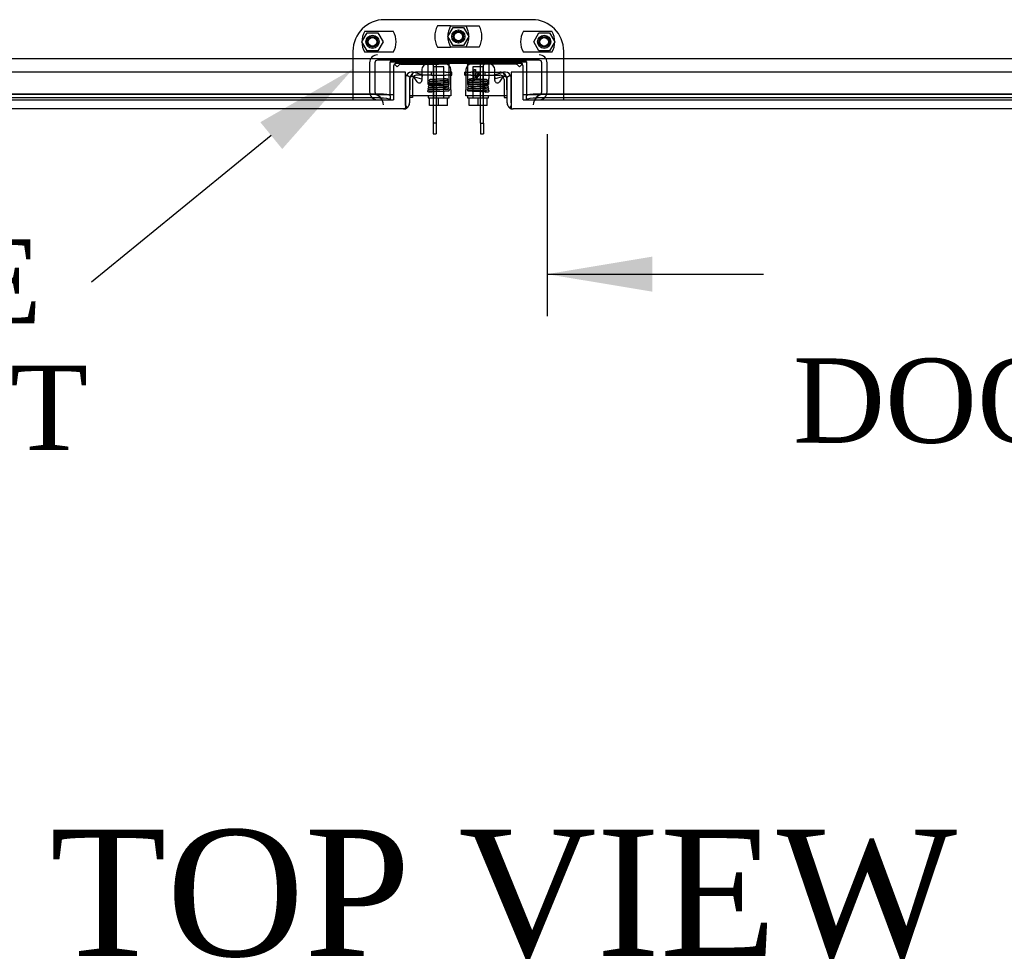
# Model space of a CAD drawing. Header units: inches. Extents: x 2 to 538, y -2 to 358.
# Tile 33 of 43: x 162 to 186, y 268 to 290. Entities that reach past the tile are written whole.
import ezdxf
from ezdxf import colors
from ezdxf.entities.mleader import LeaderData, LeaderLine
from ezdxf.enums import TextEntityAlignment as Align
from ezdxf.lldxf.tags import DXFTag
from ezdxf.math import Vec2, Vec3

# ---------------------------------------------------------------- set-up
doc = ezdxf.new("R2010")
doc.units = ezdxf.units.IN
doc.header["$MEASUREMENT"] = 0
for name, color, linetype in [('COM40153-2', 7, 'Continuous'), ('COM42667', 7, 'Continuous'), ('COM42780', 7, 'Continuous'), ('COM50780', 7, 'Continuous'), ('COM52167-7', 7, 'Continuous'), ('COM52168-7', 7, 'Continuous'), ('COM70096', 7, 'Continuous'), ('COM70108-3', 7, 'Continuous'), ('COM70219', 7, 'Continuous'), ('COM70738-2', 7, 'Continuous'), ('COM71156-3', 7, 'Continuous'), ('Default', 7, 'Continuous'), ('GSK86006', 7, 'Continuous'), ('NTS16540', 7, 'Continuous'), ('SCC180005', 7, 'Continuous'), ('SCC19011', 7, 'Continuous'), ('SPR20265', 7, 'Continuous'), ('WAF25035', 7, 'Continuous')]:
    doc.layers.add(name, color=color, linetype=linetype)
doc.styles.add('SEACAD_Times_New_Roman', font='times.ttf')
tags = doc.linetypes.add('HIDDEN2', pattern=[0.1875, 0.125, -0.0625]).pattern_tags.tags
tags[6:7] = [DXFTag(74, 4), DXFTag(75, 0), DXFTag(340, '0'), DXFTag(46, 0.0), DXFTag(50, 0.0), DXFTag(44, 0.0), DXFTag(45, 0.0)]
tags[4:5] = [DXFTag(74, 4), DXFTag(75, 0), DXFTag(340, '0'), DXFTag(46, 0.0), DXFTag(50, 0.0), DXFTag(44, 0.0), DXFTag(45, 0.0)]
doc.dimstyles.new('HAMMOND_(STH_-_540x360)', dxfattribs={"dimtxt": 2, "dimasz": 2.5, "dimexe": 1, "dimexo": 1, "dimgap": 0.5, "dimtad": 0, "dimtih": 1, "dimtoh": 1, "dimzin": 0, "dimdsep": 46, "dimtxsty": 'SEACAD_Times_New_Roman', "dimblk1": '_SE_FILLED', "dimblk2": '_SE_FILLED', "dimsah": 1, "dimcen": 1, "dimadec": 0, "dimazin": 0, "dimtfac": 0.8, "dimtofl": 0, "dimtmove": 0, "dimatfit": 3, "dimfxl": 0, "dimtolj": 1, "dimtzin": 0, "dimarcsym": 0})

# ---------------------------------------------------------------- blocks, each defined once
blk = doc.blocks.new('SE')
at = {"layer": 'COM40153-2', "color": 7, "linetype": 'Continuous'}
for p, q in [((171.698, 288.679), (171.583, 288.679)), ((172.408, 288.679), (172.384, 288.679)), ((172.408, 288.609), (172.408, 288.679)), ((172.721, 288.609), (172.721, 288.679)), ((172.744, 288.679), (172.721, 288.679)), ((173.43, 288.679), (173.546, 288.679)), ((172.384, 288.609), (172.408, 288.609)), ((172.721, 288.609), (172.744, 288.609)), ((171.478, 288.079), (171.408, 288.079)), ((171.478, 288.116), (171.478, 288.079)), ((173.651, 288.116), (173.651, 288.079)), ((173.651, 288.079), (173.721, 288.079))]:
    blk.add_line(p, q, dxfattribs=at)
at = {"layer": 'COM40153-2', "color": 7, "linetype": 'HIDDEN2'}
for p, q in [((171.931, 288.679), (171.698, 288.679)), ((171.931, 288.609), (171.931, 288.679)), ((172.265, 288.679), (171.931, 288.679)), ((172.265, 288.679), (172.378, 288.679)), ((172.384, 288.679), (172.378, 288.679)), ((172.75, 288.679), (172.744, 288.679)), ((172.75, 288.679), (172.864, 288.679)), ((173.198, 288.679), (172.864, 288.679)), ((173.198, 288.679), (173.43, 288.679)), ((173.198, 288.609), (173.198, 288.679)), ((171.478, 288.504), (171.478, 288.116)), ((171.931, 288.609), (171.583, 288.609)), ((171.931, 288.609), (172.265, 288.609)), ((172.378, 288.609), (172.265, 288.609)), ((172.378, 288.609), (172.384, 288.609)), ((172.744, 288.609), (172.75, 288.609)), ((172.864, 288.609), (172.75, 288.609)), ((172.864, 288.609), (173.198, 288.609)), ((173.198, 288.609), (173.546, 288.609)), ((173.651, 288.504), (173.651, 288.116))]:
    blk.add_line(p, q, dxfattribs=at)
for centre, radius, start, end in [((171.583, 288.504), 0.175, 111.2486, 159.2722), ((173.546, 288.504), 0.175, 20.2945, 68.7514), ((171.583, 288.504), 0.105, 142.1709, 180), ((171.583, 288.504), 0.105, 90, 138.9384), ((173.546, 288.504), 0.105, 41.0616, 90), ((173.546, 288.504), 0.105, 0, 37.8291)]:
    blk.add_arc(centre, radius, start, end, dxfattribs=at)
at = {"layer": 'COM40153-2', "color": 7, "linetype": 'Continuous'}
for centre, radius, start, end in [((171.583, 288.504), 0.175, 90, 111.2486), ((173.546, 288.504), 0.175, 68.7514, 90), ((171.583, 288.504), 0.175, 159.2722, 180), ((171.583, 288.504), 0.105, 138.9384, 142.1709), ((173.546, 288.504), 0.105, 37.8291, 41.0616), ((173.546, 288.504), 0.175, 0, 20.2945)]:
    blk.add_arc(centre, radius, start, end, dxfattribs=at)
at = {"layer": 'COM42667', "color": 7, "linetype": 'Continuous'}
for p, q in [((171.698, 288.741), (171.698, 288.619)), ((172.384, 288.259), (172.384, 288.741)), ((172.744, 288.741), (172.744, 288.259)), ((172.907, 288.653), (172.907, 288.681)), ((172.907, 288.681), (172.941, 288.681)), ((172.941, 288.741), (172.971, 288.741)), ((172.941, 288.681), (172.941, 288.741)), ((172.971, 288.741), (172.971, 288.681)), ((172.971, 288.681), (173.081, 288.681)), ((173.081, 288.681), (173.081, 288.653)), ((173.43, 288.619), (173.43, 288.741)), ((171.414, 288.514), (171.414, 288.259)), ((171.588, 288.449), (171.525, 288.547)), ((171.698, 288.544), (171.698, 288.482)), ((172.941, 288.653), (172.907, 288.653)), ((172.941, 288.491), (172.941, 288.653)), ((172.966, 288.491), (172.941, 288.491)), ((173.081, 288.653), (172.966, 288.491)), ((172.971, 288.54), (173.05, 288.653)), ((173.05, 288.653), (172.971, 288.653)), ((172.971, 288.653), (172.971, 288.54)), ((173.43, 288.482), (173.43, 288.544)), ((173.604, 288.547), (173.541, 288.449)), ((173.714, 288.259), (173.714, 288.514)), ((171.414, 288.116), (171.414, 288.259)), ((172.384, 288.259), (172.384, 288.116)), ((172.744, 288.116), (172.744, 288.259)), ((173.714, 288.259), (173.714, 288.116)), ((172.384, 288.116), (171.414, 288.116)), ((173.714, 288.116), (172.744, 288.116))]:
    blk.add_line(p, q, dxfattribs=at)
at = {"layer": 'COM42667', "color": 7, "linetype": 'HIDDEN2'}
for p, q in [((171.698, 288.619), (171.698, 288.544)), ((173.43, 288.544), (173.43, 288.619))]:
    blk.add_line(p, q, dxfattribs=at)
at = {"layer": 'COM42667', "color": 7, "linetype": 'Continuous'}
for centre, radius, start, end in [((171.823, 288.741), 0.125, 90, 180), ((172.259, 288.741), 0.125, 0, 90), ((172.869, 288.741), 0.125, 90, 180), ((173.305, 288.741), 0.125, 0, 90), ((171.474, 288.514), 0.06, 32.8455, 180), ((171.638, 288.482), 0.06, 212.8455, 0), ((173.49, 288.482), 0.06, 180, 327.1545), ((173.654, 288.514), 0.06, 0, 147.1545)]:
    blk.add_arc(centre, radius, start, end, dxfattribs=at)
at = {"layer": 'COM42780', "color": 7, "linetype": 'HIDDEN2'}
for p, q in [((171.046, 288.869), (171.096, 288.919)), ((172.345, 288.961), (172.345, 288.881)), ((172.783, 288.881), (172.783, 288.961)), ((174.083, 288.869), (174.032, 288.919)), ((171.046, 288.869), (171.048, 288.866)), ((172.345, 288.819), (172.345, 288.832)), ((172.345, 288.53), (172.345, 288.819)), ((172.783, 288.832), (172.783, 288.819)), ((172.783, 288.819), (172.783, 288.53)), ((174.083, 288.869), (174.08, 288.866)), ((171.845, 288.475), (171.845, 288.53)), ((171.845, 288.389), (171.845, 288.475)), ((172.345, 288.389), (172.345, 288.53)), ((172.783, 288.53), (172.783, 288.389)), ((173.283, 288.53), (173.283, 288.475)), ((173.283, 288.475), (173.283, 288.389)), ((171.845, 288.389), (172.345, 288.389)), ((173.283, 288.389), (172.783, 288.389))]:
    blk.add_line(p, q, dxfattribs=at)
at = {"layer": 'COM42780', "color": 7, "linetype": 'Continuous'}
for p, q in [((171.048, 288.866), (171.113, 288.802)), ((171.113, 288.802), (171.163, 288.852)), ((171.197, 288.866), (172.095, 288.866)), ((172.345, 288.866), (172.095, 288.866)), ((172.345, 288.881), (172.345, 288.866)), ((172.345, 288.832), (172.345, 288.866)), ((172.783, 288.866), (172.783, 288.881)), ((172.783, 288.866), (172.783, 288.832)), ((173.033, 288.866), (172.783, 288.866)), ((173.931, 288.866), (173.033, 288.866)), ((174.016, 288.802), (173.965, 288.852)), ((174.08, 288.866), (174.016, 288.802))]:
    blk.add_line(p, q, dxfattribs=at)
at = {"layer": 'COM42780', "color": 7, "linetype": 'HIDDEN2'}
for centre, start, end in [((171.197, 288.818), 90, 135), ((173.931, 288.818), 45, 90)]:
    blk.add_arc(centre, 0.143, start, end, dxfattribs=at)
at = {"layer": 'COM42780', "color": 7, "linetype": 'Continuous'}
for centre, start, end in [((171.197, 288.818), 90, 135), ((173.931, 288.818), 45, 90)]:
    blk.add_arc(centre, 0.048, start, end, dxfattribs=at)
at = {"layer": 'COM42780', "color": 7, "linetype": 'HIDDEN2'}
for centre, start_param, end_param in [((171.595, 287.861), -1.524085, -1.503851), ((173.533, 287.861), 1.503851, 1.524085)]:
    blk.add_ellipse(centre, major_axis=(0, 14.322), ratio=0.017455, start_param=start_param, end_param=end_param, dxfattribs=at)
for points, knots in [([(171.845, 288.819), (171.845, 288.825), (171.845, 288.831), (171.844, 288.843), (171.844, 288.848), (171.843, 288.857), (171.842, 288.86), (171.84, 288.865), (171.839, 288.866), (171.837, 288.866)], [0, 0, 0, 0, 0.25, 0.25, 0.5, 0.5, 0.75, 0.75, 1, 1, 1, 1]), ([(173.291, 288.866), (173.29, 288.866), (173.288, 288.865), (173.287, 288.861), (173.286, 288.86), (173.286, 288.857), (173.285, 288.855), (173.284, 288.848), (173.284, 288.843), (173.284, 288.831), (173.284, 288.825), (173.284, 288.819)], [0, 0, 0, 0, 0.25, 0.25, 0.375, 0.375, 0.5, 0.5, 0.75, 0.75, 1, 1, 1, 1])]:
    blk.add_open_spline(points, degree=3, knots=knots, dxfattribs=at)
at = {"layer": 'COM50780', "color": 7, "linetype": 'HIDDEN2'}
for p, q in [((171.287, 288.961), (171.287, 288.889)), ((171.929, 288.889), (171.287, 288.889)), ((173.841, 288.889), (173.199, 288.889)), ((173.841, 288.961), (173.841, 288.889)), ((171.965, 288.853), (171.965, 287.89)), ((172.037, 288.853), (172.037, 287.89)), ((173.091, 287.89), (173.091, 288.853)), ((173.163, 287.89), (173.163, 288.853))]:
    blk.add_line(p, q, dxfattribs=at)
at = {"layer": 'COM50780', "color": 7, "linetype": 'Continuous'}
for p, q in [((171.965, 287.89), (171.965, 287.465)), ((172.037, 287.89), (172.037, 287.465)), ((173.091, 287.465), (173.091, 287.89)), ((173.163, 287.465), (173.163, 287.89)), ((171.965, 287.465), (171.965, 287.211)), ((172.037, 287.465), (171.965, 287.465)), ((172.037, 287.465), (172.037, 287.211)), ((173.091, 287.465), (173.163, 287.465)), ((173.091, 287.465), (173.091, 287.211)), ((173.163, 287.465), (173.163, 287.211)), ((171.965, 287.211), (172.037, 287.211)), ((173.091, 287.211), (173.163, 287.211))]:
    blk.add_line(p, q, dxfattribs=at)
at = {"layer": 'COM50780', "color": 7, "linetype": 'HIDDEN2'}
for centre, radius, start, end in [((171.929, 288.853), 0.108, 0, 90), ((171.929, 288.853), 0.036, 0, 90), ((173.199, 288.853), 0.108, 90, 180), ((173.199, 288.853), 0.036, 90, 180)]:
    blk.add_arc(centre, radius, start, end, dxfattribs=at)
at = {"layer": 'COM52167-7', "color": 7, "linetype": 'Continuous'}
for p, q in [((173.411, 288.614), (173.636, 288.674)), ((173.66, 288.582), (173.636, 288.674)), ((207.626, 288.679), (173.816, 288.679)), ((173.816, 288.679), (173.816, 287.947)), ((173.411, 288.614), (173.436, 288.522)), ((173.66, 288.582), (173.436, 288.522)), ((173.714, 288.561), (173.795, 288.61)), ((173.721, 287.947), (173.721, 288.536)), ((173.816, 287.947), (173.816, 288.536)), ((173.816, 287.884), (173.777, 287.834)), ((173.816, 287.947), (173.816, 287.947)), ((173.816, 287.947), (173.816, 287.884)), ((173.816, 287.947), (173.816, 287.834)), ((173.863, 287.804), (173.863, 287.804)), ((173.864, 287.804), (173.863, 287.804)), ((207.578, 287.804), (173.864, 287.804)), ((173.863, 287.804), (173.863, 287.804))]:
    blk.add_line(p, q, dxfattribs=at)
for centre, radius, start, end in [((173.673, 288.536), 0.143, 30.9129, 105), ((173.673, 288.536), 0.048, 30.9129, 105), ((173.673, 288.536), 0.048, 0, 30.9129), ((173.673, 288.536), 0.143, 0, 30.9129), ((173.864, 287.947), 0.143, 180, 232.4964), ((173.864, 287.947), 0.143, 232.4964, 269.8439), ((173.864, 287.947), 0.143, 269.9238, 270)]:
    blk.add_arc(centre, radius, start, end, dxfattribs=at)
blk.add_open_spline([(173.816, 287.834), (173.824, 287.824), (173.832, 287.817), (173.844, 287.809), (173.848, 287.807), (173.856, 287.805), (173.86, 287.804), (173.863, 287.804)], degree=3, knots=[0, 0, 0, 0, 0.5, 0.5, 0.75, 0.75, 1, 1, 1, 1], dxfattribs=at)
at = {"layer": 'COM52168-7', "color": 7, "linetype": 'Continuous'}
for p, q in [((171.313, 288.679), (137.503, 288.679)), ((171.313, 287.947), (171.313, 288.679)), ((171.468, 288.582), (171.493, 288.674)), ((171.717, 288.614), (171.493, 288.674)), ((171.313, 288.536), (171.313, 287.947)), ((171.415, 288.561), (171.333, 288.61)), ((171.408, 288.536), (171.408, 287.947)), ((171.468, 288.582), (171.692, 288.522)), ((171.717, 288.614), (171.692, 288.522)), ((171.265, 287.804), (137.551, 287.804)), ((171.265, 287.804), (171.265, 287.804)), ((171.265, 287.804), (171.265, 287.804)), ((171.313, 287.947), (171.313, 287.947)), ((171.313, 287.884), (171.313, 287.947)), ((171.313, 287.947), (171.313, 287.834)), ((171.313, 287.884), (171.352, 287.834))]:
    blk.add_line(p, q, dxfattribs=at)
for centre, radius, start, end in [((171.456, 288.536), 0.143, 75, 149.0871), ((171.456, 288.536), 0.143, 149.0871, 180), ((171.456, 288.536), 0.048, 149.0871, 180), ((171.456, 288.536), 0.048, 75, 149.0871), ((171.265, 287.947), 0.143, 270.1561, 307.5036), ((171.265, 287.947), 0.143, 270, 270.0762), ((171.265, 287.947), 0.143, 307.5036, 0)]:
    blk.add_arc(centre, radius, start, end, dxfattribs=at)
blk.add_open_spline([(171.313, 287.834), (171.305, 287.824), (171.297, 287.817), (171.285, 287.809), (171.281, 287.807), (171.273, 287.805), (171.269, 287.804), (171.265, 287.804)], degree=3, knots=[0, 0, 0, 0, 0.5, 0.5, 0.75, 0.75, 1, 1, 1, 1], dxfattribs=at)
at = {"layer": 'COM70096', "color": 7, "linetype": 'HIDDEN2'}
for p, q in [((174.314, 289.923), (170.814, 289.923)), ((170.064, 289.173), (170.064, 288.024)), ((175.064, 288.024), (175.064, 289.173)), ((171.027, 288.679), (171.027, 288.024)), ((174.101, 288.024), (174.101, 288.679)), ((170.064, 288.024), (171.027, 288.024)), ((174.101, 288.024), (175.064, 288.024))]:
    blk.add_line(p, q, dxfattribs=at)
at = {"layer": 'COM70096', "color": 7, "linetype": 'Continuous'}
for p, q in [((171.027, 288.821), (171.027, 288.679)), ((174.041, 288.881), (171.087, 288.881)), ((174.101, 288.679), (174.101, 288.821))]:
    blk.add_line(p, q, dxfattribs=at)
at = {"layer": 'COM70096', "color": 7, "linetype": 'HIDDEN2'}
for centre in [(172.564, 289.524), (170.527, 289.399), (174.601, 289.399)]:
    blk.add_circle(centre, 0.156, dxfattribs=at)
for centre, start, end in [((170.814, 289.173), 90, 180), ((174.314, 289.173), 0, 90)]:
    blk.add_arc(centre, 0.75, start, end, dxfattribs=at)
at = {"layer": 'COM70096', "color": 7, "linetype": 'Continuous'}
for centre, start, end in [((171.087, 288.821), 90, 180), ((174.041, 288.821), 0, 90)]:
    blk.add_arc(centre, 0.06, start, end, dxfattribs=at)
at = {"layer": 'COM70108-3', "color": 7, "linetype": 'Continuous'}
for p, q in [((208.501, 288.991), (136.628, 288.991)), ((170.947, 288.679), (170.947, 288.923)), ((170.947, 288.923), (174.181, 288.923)), ((174.181, 288.923), (174.181, 288.679))]:
    blk.add_line(p, q, dxfattribs=at)
at = {"layer": 'COM70108-3', "color": 7, "linetype": 'HIDDEN2'}
for p, q in [((170.947, 288.165), (170.947, 288.679)), ((174.181, 288.679), (174.181, 288.165)), ((137.908, 288.022), (170.947, 288.022)), ((170.697, 288.158), (138.158, 288.158)), ((170.697, 288.065), (138.158, 288.065)), ((170.947, 288.118), (170.947, 288.165)), ((170.947, 288.118), (170.947, 288.118)), ((170.947, 288.118), (170.947, 288.022)), ((170.947, 288.022), (170.947, 288.024)), ((170.947, 288.022), (170.947, 288.022)), ((174.181, 288.165), (174.181, 288.118)), ((174.181, 288.022), (174.181, 288.118)), ((174.182, 288.024), (174.181, 288.022)), ((174.181, 288.022), (174.181, 288.022)), ((174.181, 288.022), (207.221, 288.022)), ((174.182, 288.118), (174.182, 288.118)), ((206.971, 288.158), (174.431, 288.158)), ((206.971, 288.065), (174.431, 288.065))]:
    blk.add_line(p, q, dxfattribs=at)
for centre, major_axis, start_param, end_param in [((170.697, 288.115), (-0.25, 0), 3.212696, 4.712389), ((170.697, 288.021), (0.25, 0), 0.071104, 1.570796), ((174.431, 288.115), (-0.25, 0), 4.712389, 6.212082), ((174.431, 288.021), (0.25, 0), 1.570796, 3.070489)]:
    blk.add_ellipse(centre, major_axis=major_axis, ratio=0.173648, start_param=start_param, end_param=end_param, dxfattribs=at)
at = {"layer": 'COM70219', "color": 7, "linetype": 'HIDDEN2'}
for p, q in [((170.288, 288.149), (138.11, 288.149)), ((170.538, 288.149), (170.288, 288.149)), ((174.84, 288.149), (174.59, 288.149)), ((207.018, 288.149), (174.84, 288.149))]:
    blk.add_line(p, q, dxfattribs=at)
for centre, start, end in [((170.538, 287.899), 0, 90), ((174.59, 287.899), 90, 180)]:
    blk.add_arc(centre, 0.25, start, end, dxfattribs=at)
at = {"layer": 'COM70738-2', "color": 7, "linetype": 'HIDDEN2'}
for p, q in [((170.46, 288.901), (170.46, 288.209)), ((170.585, 288.901), (170.585, 288.209)), ((174.483, 288.961), (170.645, 288.961)), ((174.543, 288.209), (174.543, 288.901)), ((174.668, 288.209), (174.668, 288.901)), ((170.645, 288.149), (171.027, 288.149)), ((174.101, 288.149), (174.483, 288.149))]:
    blk.add_line(p, q, dxfattribs=at)
for centre, radius, start, end in [((170.645, 288.901), 0.185, 90, 180), ((170.645, 288.901), 0.06, 90, 180), ((174.483, 288.901), 0.185, 0, 90), ((174.483, 288.901), 0.06, 0, 90), ((170.645, 288.209), 0.185, 180, 270), ((170.645, 288.209), 0.06, 180, 270), ((174.483, 288.209), 0.06, 270, 0), ((174.483, 288.209), 0.185, 270, 0)]:
    blk.add_arc(centre, radius, start, end, dxfattribs=at)
at = {"layer": 'COM71156-3', "color": 7, "linetype": 'HIDDEN2'}
for p, q in [((170.947, 288.928), (170.947, 288.923)), ((174.181, 288.928), (170.947, 288.928)), ((174.181, 288.912), (170.947, 288.912)), ((174.181, 288.923), (174.181, 288.928)), ((137.908, 288.024), (170.064, 288.024)), ((175.064, 288.024), (207.221, 288.024))]:
    blk.add_line(p, q, dxfattribs=at)
at = {"layer": 'GSK86006', "color": 7, "linetype": 'HIDDEN2'}
for centre in [(172.564, 289.524), (170.527, 289.399), (174.601, 289.399)]:
    blk.add_circle(centre, 0.125, dxfattribs=at)
at = {"layer": 'NTS16540', "color": 7, "linetype": 'HIDDEN2'}
for p, q in [((170.344, 289.649), (171.02, 289.649)), ((172.381, 289.774), (172.071, 289.774)), ((172.381, 289.774), (173.057, 289.774)), ((174.108, 289.649), (174.784, 289.649)), ((171.02, 289.149), (170.344, 289.149)), ((172.071, 289.274), (172.381, 289.274)), ((173.057, 289.274), (172.381, 289.274)), ((174.784, 289.149), (174.108, 289.149))]:
    blk.add_line(p, q, dxfattribs=at)
for centre in [(172.564, 289.524), (170.527, 289.399), (174.601, 289.399)]:
    blk.add_circle(centre, 0.101, dxfattribs=at)
for centre, start, end in [((170.777, 289.399), 150, 210), ((170.587, 289.399), 330, 30), ((172.504, 289.524), 150, 210), ((172.814, 289.524), 150, 210), ((172.314, 289.524), 330, 30), ((172.624, 289.524), 330, 30), ((174.541, 289.399), 150, 210), ((174.351, 289.399), 330, 30)]:
    blk.add_arc(centre, 0.5, start, end, dxfattribs=at)
at = {"layer": 'SCC180005', "color": 7, "linetype": 'HIDDEN2'}
for p, q in [((170.278, 289.399), (170.402, 289.615)), ((170.402, 289.615), (170.652, 289.615)), ((170.652, 289.615), (170.777, 289.399)), ((172.315, 289.524), (172.439, 289.74)), ((172.439, 289.74), (172.689, 289.74)), ((172.689, 289.74), (172.814, 289.524)), ((174.352, 289.399), (174.476, 289.615)), ((174.476, 289.615), (174.726, 289.615)), ((174.726, 289.615), (174.851, 289.399)), ((170.402, 289.183), (170.278, 289.399)), ((170.777, 289.399), (170.652, 289.183)), ((172.439, 289.308), (172.315, 289.524)), ((172.814, 289.524), (172.689, 289.308)), ((174.476, 289.183), (174.352, 289.399)), ((174.851, 289.399), (174.726, 289.183)), ((170.652, 289.183), (170.402, 289.183)), ((172.689, 289.308), (172.439, 289.308)), ((174.726, 289.183), (174.476, 289.183))]:
    blk.add_line(p, q, dxfattribs=at)
for centre in [(172.564, 289.524), (170.527, 289.399), (174.601, 289.399)]:
    blk.add_circle(centre, 0.123, dxfattribs=at)
at = {"layer": 'SCC19011', "color": 7, "linetype": 'HIDDEN2'}
for p, q in [((172.217, 288.803), (171.973, 288.803)), ((171.973, 288.803), (171.973, 288.071)), ((172.217, 288.071), (172.217, 288.803)), ((173.155, 288.803), (172.911, 288.803)), ((172.911, 288.803), (172.911, 288.071)), ((173.155, 288.071), (173.155, 288.803))]:
    blk.add_line(p, q, dxfattribs=at)
at = {"layer": 'SCC19011', "color": 7, "linetype": 'Continuous'}
for p, q in [((171.88, 287.89), (171.88, 288.071)), ((172.095, 287.89), (172.095, 288.071)), ((172.31, 287.89), (172.31, 288.071)), ((172.818, 287.89), (172.818, 288.071)), ((173.033, 287.89), (173.033, 288.071)), ((173.248, 287.89), (173.248, 288.071)), ((172.095, 287.89), (171.88, 287.89)), ((172.31, 287.89), (172.095, 287.89)), ((173.033, 287.89), (172.818, 287.89)), ((173.248, 287.89), (173.033, 287.89))]:
    blk.add_line(p, q, dxfattribs=at)
at = {"layer": 'SPR20265', "color": 7, "linetype": 'HIDDEN2'}
blk.add_circle((172.833, 288.506), 0.0175, dxfattribs=at)
blk.add_arc((172.295, 288.506), 0.0175, 0, 106.6015, dxfattribs=at)
for start_param, end_param in [(0, 1.307844), (6.252305, 6.283185)]:
    blk.add_ellipse((171.923, 288.224), major_axis=(0, -0.0175), ratio=0.707107, start_param=start_param, end_param=end_param, dxfattribs=at)
blk.add_ellipse((173.205, 288.224), major_axis=(0, -0.0175), ratio=0.707107, dxfattribs=at)
for points, knots in [([(172.308, 288.422), (172.303, 288.421), (172.294, 288.42), (172.258, 288.417), (172.214, 288.415), (172.164, 288.413), (172.114, 288.411), (172.054, 288.409), (171.99, 288.407), (171.935, 288.404), (171.898, 288.402), (171.88, 288.4), (171.87, 288.397), (171.862, 288.392), (171.859, 288.385), (171.858, 288.378), (171.86, 288.372), (171.865, 288.366), (171.871, 288.363), (171.884, 288.36), (171.912, 288.358), (171.944, 288.357), (171.961, 288.356), (171.965, 288.356)], [0, 0, 0, 0, 0.0490682, 0.0953154, 0.1387121, 0.1792087, 0.2168049, 0.2514632, 0.3115926, 0.3613493, 0.4052741, 0.4439107, 0.4609651, 0.4763549, 0.4836655, 0.4900235, 0.4991561, 0.5055784, 0.5160925, 0.5515821, 0.6060345, 0.6399595, 0.6526055, 0.6526055, 0.6526055, 0.6526055]), ([(171.885, 288.449), (171.882, 288.449), (171.877, 288.448), (171.87, 288.442), (171.866, 288.435), (171.866, 288.428), (171.868, 288.421), (171.873, 288.416), (171.878, 288.413), (171.882, 288.413), (171.884, 288.413)], [0, 0, 0, 0, 0.159811, 0.317961, 0.462729, 0.589122, 0.709493, 0.821101, 0.918775, 1, 1, 1, 1]), ([(171.892, 288.498), (171.891, 288.498), (171.89, 288.498), (171.887, 288.497), (171.884, 288.496), (171.881, 288.494), (171.879, 288.492), (171.877, 288.489), (171.876, 288.486), (171.875, 288.482), (171.875, 288.476), (171.879, 288.468), (171.887, 288.462), (171.894, 288.462), (171.897, 288.461)], [0, 0, 0, 0, 0.03766, 0.074985, 0.113343, 0.153894, 0.197472, 0.244568, 0.295414, 0.35009, 0.473116, 0.626338, 0.805115, 1, 1, 1, 1]), ([(172.293, 288.47), (172.292, 288.47), (172.285, 288.469), (172.26, 288.468), (172.222, 288.466), (172.18, 288.464), (172.127, 288.462), (172.066, 288.459), (172.002, 288.457), (171.943, 288.454), (171.896, 288.451), (171.887, 288.449), (171.882, 288.448)], [0.5167336, 0.5167336, 0.5167336, 0.5167336, 0.5459758, 0.6016035, 0.6360091, 0.6747568, 0.7178923, 0.7654086, 0.8173599, 0.8737582, 0.9346305, 1, 1, 1, 1]), ([(171.886, 288.413), (171.888, 288.414), (171.894, 288.416), (171.923, 288.418), (171.962, 288.42), (172.007, 288.422), (172.053, 288.424), (172.111, 288.426), (172.173, 288.428), (172.23, 288.431), (172.27, 288.433), (172.294, 288.436), (172.312, 288.438), (172.322, 288.453), (172.32, 288.462), (172.315, 288.469), (172.309, 288.473), (172.298, 288.475), (172.276, 288.477), (172.245, 288.479), (172.225, 288.48), (172.215, 288.481)], [0, 0, 0, 0, 0.0497746, 0.0966169, 0.1404852, 0.1814085, 0.2193717, 0.2543624, 0.3152012, 0.3653655, 0.4094761, 0.4482223, 0.484635, 0.5047106, 0.5190753, 0.526927, 0.5369029, 0.5688187, 0.6175608, 0.649088, 0.6785427, 0.6785427, 0.6785427, 0.6785427]), ([(172.275, 288.515), (172.273, 288.516), (172.268, 288.519), (172.248, 288.517), (172.208, 288.515), (172.15, 288.513), (172.087, 288.51), (172.03, 288.508), (171.985, 288.506), (171.942, 288.504), (171.908, 288.501), (171.889, 288.499), (171.888, 288.498), (171.888, 288.497)], [0.0900751, 0.0900751, 0.0900751, 0.0900751, 0.1311889, 0.2024612, 0.2819278, 0.3765527, 0.4921933, 0.5600215, 0.6344076, 0.7154739, 0.8033669, 0.8981337, 0.9583746, 0.9583746, 0.9583746, 0.9583746]), ([(171.893, 288.462), (171.899, 288.461), (171.908, 288.459), (171.94, 288.457), (171.964, 288.456), (171.974, 288.456)], [0, 0, 0, 0, 0.0489843, 0.0951374, 0.1240677, 0.1240677, 0.1240677, 0.1240677]), ([(171.897, 288.464), (171.896, 288.464), (171.897, 288.465), (171.914, 288.467), (171.948, 288.469), (171.991, 288.471), (172.037, 288.473), (172.094, 288.475), (172.157, 288.478), (172.214, 288.48), (172.255, 288.483), (172.284, 288.485), (172.309, 288.495), (172.311, 288.503), (172.313, 288.508)], [0.0490683, 0.0490683, 0.0490683, 0.0490683, 0.0990796, 0.1918961, 0.2784432, 0.3585509, 0.432178, 0.4992835, 0.6130609, 0.7062239, 0.7838725, 0.8582405, 0.9191557, 1, 1, 1, 1]), ([(172.219, 288.445), (172.229, 288.445), (172.252, 288.444), (172.279, 288.442), (172.29, 288.441), (172.292, 288.441), (172.292, 288.441)], [0.3317723, 0.3317723, 0.3317723, 0.3317723, 0.3619964, 0.4060261, 0.4443403, 0.4541606, 0.4541606, 0.4541606, 0.4541606]), ([(172.308, 288.425), (172.303, 288.426), (172.279, 288.428), (172.241, 288.43), (172.22, 288.431)], [0.1088544, 0.1088544, 0.1088544, 0.1088544, 0.2222673, 0.3337969, 0.3337969, 0.3337969, 0.3337969]), ([(172.307, 288.386), (172.31, 288.387), (172.315, 288.388), (172.323, 288.393), (172.327, 288.4), (172.328, 288.405), (172.328, 288.41), (172.326, 288.413), (172.325, 288.416), (172.322, 288.419), (172.319, 288.421), (172.317, 288.422), (172.314, 288.423), (172.312, 288.423), (172.311, 288.423)], [0, 0, 0, 0, 0.179696, 0.347726, 0.496425, 0.619744, 0.675627, 0.729219, 0.780424, 0.829098, 0.875163, 0.918716, 0.960114, 1, 1, 1, 1]), ([(172.818, 288.423), (172.817, 288.423), (172.815, 288.423), (172.812, 288.422), (172.81, 288.421), (172.807, 288.419), (172.805, 288.417), (172.803, 288.415), (172.801, 288.411), (172.8, 288.407), (172.801, 288.401), (172.804, 288.394), (172.812, 288.388), (172.818, 288.387), (172.822, 288.386)], [0, 0, 0, 0, 0.036353, 0.073764, 0.113325, 0.155834, 0.201742, 0.251197, 0.304133, 0.360387, 0.484485, 0.636448, 0.811563, 1, 1, 1, 1]), ([(173.233, 288.497), (173.227, 288.496), (173.218, 288.494), (173.181, 288.492), (173.138, 288.49), (173.09, 288.488), (173.042, 288.486), (172.985, 288.484), (172.926, 288.481), (172.875, 288.479), (172.842, 288.476), (172.826, 288.474), (172.817, 288.471), (172.811, 288.466), (172.808, 288.459), (172.808, 288.453), (172.809, 288.448), (172.812, 288.444), (172.814, 288.441), (172.82, 288.438), (172.833, 288.436), (172.86, 288.433), (172.891, 288.432), (172.906, 288.431), (172.91, 288.431)], [0, 0, 0, 0, 0.04903, 0.0952394, 0.1386004, 0.17906, 0.216617, 0.2512351, 0.311271, 0.3609646, 0.4048827, 0.4436137, 0.4603017, 0.4741327, 0.4802671, 0.4855273, 0.4934855, 0.4962417, 0.4996859, 0.5101885, 0.5466617, 0.6029834, 0.6377117, 0.647337, 0.647337, 0.647337, 0.647337]), ([(173.242, 288.448), (173.241, 288.447), (173.236, 288.445), (173.199, 288.442), (173.146, 288.44), (173.095, 288.438), (173.052, 288.436), (173.007, 288.435), (172.962, 288.433), (172.919, 288.431), (172.88, 288.429), (172.849, 288.427), (172.826, 288.426), (172.815, 288.424), (172.815, 288.423), (172.815, 288.423)], [0.0121765, 0.0121765, 0.0121765, 0.0121765, 0.1044236, 0.214418, 0.3300747, 0.3903404, 0.4520599, 0.5152587, 0.5799584, 0.6461321, 0.713819, 0.7830559, 0.8538041, 0.9261056, 0.9660085, 0.9660085, 0.9660085, 0.9660085]), ([(172.816, 288.508), (172.817, 288.503), (172.82, 288.495), (172.84, 288.487), (172.859, 288.484), (172.88, 288.482), (172.899, 288.481), (172.913, 288.481), (172.914, 288.481)], [0, 0, 0, 0, 0.0808412, 0.141754, 0.1830083, 0.2161575, 0.2938031, 0.2952871, 0.2952871, 0.2952871, 0.2952871]), ([(172.836, 288.441), (172.836, 288.441), (172.841, 288.441), (172.86, 288.443), (172.891, 288.445), (172.927, 288.446), (172.975, 288.448), (173.032, 288.451), (173.096, 288.453), (173.159, 288.456), (173.202, 288.458), (173.226, 288.46), (173.232, 288.461), (173.235, 288.462)], [0.5461357, 0.5461357, 0.5461357, 0.5461357, 0.5679041, 0.616244, 0.6475892, 0.6837147, 0.7245886, 0.7702102, 0.8205721, 0.8756116, 0.9353452, 0.9670888, 1, 1, 1, 1]), ([(173.238, 288.499), (173.234, 288.5), (173.221, 288.501), (173.186, 288.504), (173.144, 288.506), (173.098, 288.508), (173.042, 288.51), (172.979, 288.513), (172.92, 288.515), (172.88, 288.517), (172.861, 288.519), (172.855, 288.516), (172.854, 288.515)], [0.1018663, 0.1018663, 0.1018663, 0.1018663, 0.1966331, 0.2845261, 0.3655924, 0.4399785, 0.5078067, 0.6234473, 0.7180722, 0.7975388, 0.8688111, 0.9099249, 0.9099249, 0.9099249, 0.9099249]), ([(173.246, 288.448), (173.243, 288.449), (173.238, 288.451), (173.209, 288.453), (173.179, 288.454), (173.16, 288.455), (173.156, 288.456)], [0, 0, 0, 0, 0.0499394, 0.0968995, 0.1408698, 0.1537422, 0.1537422, 0.1537422, 0.1537422]), ([(173.231, 288.461), (173.236, 288.462), (173.242, 288.463), (173.25, 288.47), (173.254, 288.476), (173.254, 288.482), (173.253, 288.487), (173.251, 288.491), (173.248, 288.494), (173.244, 288.496), (173.24, 288.497), (173.238, 288.498), (173.236, 288.498)], [0, 0, 0, 0, 0.306204, 0.442937, 0.565203, 0.671636, 0.724965, 0.779543, 0.835119, 0.890984, 0.946216, 1, 1, 1, 1]), ([(173.244, 288.413), (173.246, 288.413), (173.248, 288.413), (173.253, 288.414), (173.256, 288.417), (173.26, 288.421), (173.262, 288.427), (173.262, 288.434), (173.26, 288.441), (173.255, 288.445), (173.249, 288.448), (173.245, 288.449), (173.243, 288.449)], [0, 0, 0, 0, 0.063728, 0.130533, 0.198895, 0.267172, 0.397362, 0.518273, 0.643035, 0.768012, 0.887736, 1, 1, 1, 1]), ([(172.333, 288.272), (172.328, 288.271), (172.318, 288.27), (172.265, 288.267), (172.2, 288.264), (172.13, 288.262), (172.065, 288.26), (171.994, 288.257), (171.927, 288.255), (171.875, 288.251), (171.856, 288.252), (171.839, 288.242), (171.835, 288.233), (171.835, 288.225), (171.849, 288.215), (171.883, 288.209), (171.907, 288.208), (171.923, 288.207)], [0, 0, 0, 0, 0.097208, 0.187297, 0.27007, 0.34551, 0.413492, 0.473951, 0.574504, 0.65979, 0.730517, 0.758347, 0.776594, 0.80387, 0.885366, 0.938929, 1, 1, 1, 1]), ([(171.864, 288.299), (171.861, 288.299), (171.855, 288.298), (171.847, 288.292), (171.843, 288.285), (171.843, 288.278), (171.845, 288.272), (171.848, 288.269), (171.85, 288.267), (171.853, 288.265), (171.855, 288.264), (171.858, 288.263), (171.86, 288.263), (171.86, 288.263)], [0, 0, 0, 0, 0.188415, 0.363228, 0.51473, 0.638547, 0.747394, 0.797104, 0.843325, 0.886161, 0.926011, 0.96361, 1, 1, 1, 1]), ([(171.868, 288.348), (171.867, 288.348), (171.864, 288.348), (171.86, 288.346), (171.857, 288.344), (171.854, 288.341), (171.852, 288.337), (171.851, 288.332), (171.851, 288.327), (171.854, 288.32), (171.859, 288.315), (171.865, 288.312), (171.869, 288.312), (171.871, 288.312)], [0, 0, 0, 0, 0.057064, 0.117028, 0.178564, 0.240253, 0.300887, 0.359706, 0.473677, 0.597633, 0.728878, 0.863282, 1, 1, 1, 1]), ([(172.316, 288.32), (172.315, 288.32), (172.308, 288.32), (172.283, 288.318), (172.244, 288.316), (172.2, 288.314), (172.144, 288.312), (172.078, 288.31), (172.007, 288.307), (171.938, 288.305), (171.882, 288.302), (171.868, 288.3), (171.861, 288.299)], [0.52679, 0.52679, 0.52679, 0.52679, 0.555387, 0.6077556, 0.6407727, 0.6783189, 0.7204347, 0.7671084, 0.8183955, 0.8742904, 0.9348238, 1, 1, 1, 1]), ([(171.863, 288.264), (171.868, 288.265), (171.877, 288.266), (171.914, 288.269), (171.96, 288.271), (172.013, 288.273), (172.065, 288.275), (172.129, 288.277), (172.197, 288.279), (172.258, 288.282), (172.298, 288.284), (172.321, 288.287), (172.337, 288.288), (172.345, 288.303), (172.343, 288.313), (172.338, 288.319), (172.332, 288.323), (172.32, 288.325), (172.293, 288.327), (172.258, 288.329), (172.237, 288.33), (172.228, 288.331)], [0, 0, 0, 0, 0.049774, 0.0966099, 0.1404677, 0.1813768, 0.2193332, 0.2543218, 0.3151799, 0.3653864, 0.4095971, 0.4485673, 0.4816844, 0.4963109, 0.506785, 0.5134204, 0.5233219, 0.5573207, 0.6101703, 0.6434918, 0.6659847, 0.6659847, 0.6659847, 0.6659847]), ([(171.863, 288.216), (171.863, 288.216), (171.864, 288.215), (171.874, 288.217), (171.904, 288.218), (171.944, 288.22), (172.001, 288.222), (172.075, 288.225), (172.159, 288.228), (172.229, 288.23), (172.276, 288.232), (172.307, 288.234), (172.329, 288.236), (172.333, 288.237), (172.335, 288.238)], [0.2417348, 0.2417348, 0.2417348, 0.2417348, 0.2420389, 0.3168536, 0.3700854, 0.4325055, 0.5041472, 0.5849197, 0.6748461, 0.7738028, 0.8269457, 0.8823798, 0.9400632, 1, 1, 1, 1]), ([(171.865, 288.261), (171.871, 288.26), (171.895, 288.258), (171.935, 288.256), (171.956, 288.256)], [0.1068153, 0.1068153, 0.1068153, 0.1068153, 0.2186525, 0.3166966, 0.3166966, 0.3166966, 0.3166966]), ([(172.315, 288.373), (172.315, 288.372), (172.311, 288.37), (172.276, 288.368), (172.222, 288.365), (172.169, 288.363), (172.124, 288.362), (172.076, 288.36), (172.028, 288.358), (171.982, 288.356), (171.941, 288.355), (171.906, 288.353), (171.881, 288.351), (171.867, 288.349), (171.866, 288.348), (171.866, 288.348)], [0.0224227, 0.0224227, 0.0224227, 0.0224227, 0.1045888, 0.214741, 0.3305392, 0.3908593, 0.452622, 0.5158488, 0.5805535, 0.6467098, 0.7143518, 0.7835125, 0.8541482, 0.9262995, 0.9764299, 0.9764299, 0.9764299, 0.9764299]), ([(171.868, 288.312), (171.872, 288.311), (171.88, 288.31), (171.915, 288.308), (171.944, 288.306), (171.96, 288.306)], [0, 0, 0, 0, 0.0491206, 0.0954042, 0.1368922, 0.1368922, 0.1368922, 0.1368922]), ([(171.872, 288.313), (171.872, 288.314), (171.875, 288.315), (171.91, 288.318), (171.963, 288.321), (172.017, 288.323), (172.062, 288.324), (172.109, 288.326), (172.157, 288.328), (172.203, 288.329), (172.244, 288.331), (172.279, 288.333), (172.305, 288.335), (172.319, 288.337), (172.321, 288.338), (172.321, 288.338)], [0.0275669, 0.0275669, 0.0275669, 0.0275669, 0.106334, 0.2178377, 0.3346027, 0.3952184, 0.4571613, 0.5204291, 0.5849937, 0.6508676, 0.7180836, 0.7865902, 0.8564027, 0.9275566, 0.9814581, 0.9814581, 0.9814581, 0.9814581]), ([(171.887, 288.366), (171.887, 288.366), (171.893, 288.366), (171.914, 288.368), (171.949, 288.37), (171.989, 288.372), (172.04, 288.374), (172.102, 288.376), (172.169, 288.378), (172.235, 288.381), (172.278, 288.383), (172.302, 288.385), (172.308, 288.386), (172.31, 288.387)], [0.5387425, 0.5387425, 0.5387425, 0.5387425, 0.5624694, 0.6127646, 0.6449562, 0.6818122, 0.7232985, 0.7694114, 0.8201485, 0.8754433, 0.9353184, 0.9670902, 1, 1, 1, 1]), ([(171.892, 288.411), (171.9, 288.41), (171.922, 288.408), (171.954, 288.406), (171.968, 288.406)], [0.1068867, 0.1068867, 0.1068867, 0.1068867, 0.2188493, 0.2925497, 0.2925497, 0.2925497, 0.2925497]), ([(172.32, 288.374), (172.316, 288.374), (172.308, 288.376), (172.276, 288.378), (172.245, 288.38), (172.227, 288.381), (172.225, 288.381)], [0, 0, 0, 0, 0.0498307, 0.0967052, 0.1406077, 0.147525, 0.147525, 0.147525, 0.147525]), ([(172.326, 288.275), (172.317, 288.276), (172.291, 288.278), (172.253, 288.28), (172.234, 288.281)], [0.1084128, 0.1084128, 0.1084128, 0.1084128, 0.2215365, 0.3089389, 0.3089389, 0.3089389, 0.3089389]), ([(172.319, 288.338), (172.32, 288.338), (172.323, 288.338), (172.327, 288.34), (172.33, 288.342), (172.333, 288.345), (172.335, 288.349), (172.336, 288.353), (172.336, 288.359), (172.333, 288.366), (172.328, 288.371), (172.322, 288.374), (172.318, 288.374), (172.316, 288.374)], [0, 0, 0, 0, 0.058448, 0.119991, 0.183216, 0.246619, 0.308903, 0.369213, 0.48528, 0.60971, 0.739485, 0.870031, 1, 1, 1, 1]), ([(172.333, 288.237), (172.336, 288.237), (172.341, 288.238), (172.348, 288.244), (172.352, 288.251), (172.352, 288.258), (172.35, 288.265), (172.345, 288.27), (172.34, 288.273), (172.336, 288.273), (172.334, 288.273)], [0, 0, 0, 0, 0.167201, 0.329893, 0.476988, 0.603506, 0.721843, 0.829916, 0.923204, 1, 1, 1, 1]), ([(172.794, 288.273), (172.793, 288.273), (172.79, 288.273), (172.786, 288.271), (172.783, 288.269), (172.78, 288.266), (172.778, 288.262), (172.776, 288.258), (172.777, 288.252), (172.779, 288.245), (172.784, 288.24), (172.79, 288.238), (172.794, 288.237), (172.796, 288.237)], [0, 0, 0, 0, 0.061046, 0.125273, 0.191172, 0.257138, 0.321758, 0.38405, 0.50258, 0.627092, 0.754222, 0.87904, 1, 1, 1, 1]), ([(173.258, 288.347), (173.254, 288.346), (173.246, 288.345), (173.21, 288.343), (173.165, 288.34), (173.113, 288.338), (173.061, 288.337), (172.998, 288.334), (172.93, 288.332), (172.87, 288.329), (172.83, 288.327), (172.808, 288.325), (172.79, 288.322), (172.783, 288.306), (172.786, 288.297), (172.791, 288.291), (172.797, 288.288), (172.81, 288.286), (172.838, 288.284), (172.871, 288.282), (172.889, 288.281), (172.896, 288.281)], [0, 0, 0, 0, 0.0491002, 0.0953804, 0.1388084, 0.1793382, 0.2169701, 0.251665, 0.3118803, 0.3616987, 0.4056489, 0.4442506, 0.4784458, 0.4943686, 0.5046312, 0.5111404, 0.5215102, 0.5559627, 0.6087538, 0.6419719, 0.6579906, 0.6579906, 0.6579906, 0.6579906]), ([(172.812, 288.374), (172.809, 288.374), (172.803, 288.373), (172.796, 288.367), (172.792, 288.36), (172.792, 288.353), (172.794, 288.346), (172.799, 288.341), (172.804, 288.338), (172.808, 288.338), (172.81, 288.338)], [0, 0, 0, 0, 0.174522, 0.341814, 0.49099, 0.617224, 0.732964, 0.83707, 0.926174, 1, 1, 1, 1]), ([(173.264, 288.298), (173.264, 288.297), (173.261, 288.296), (173.228, 288.293), (173.173, 288.291), (173.118, 288.288), (173.071, 288.287), (173.021, 288.285), (172.971, 288.283), (172.922, 288.282), (172.877, 288.28), (172.84, 288.278), (172.811, 288.276), (172.794, 288.274), (172.793, 288.273), (172.792, 288.273)], [0.0330952, 0.0330952, 0.0330952, 0.0330952, 0.1046647, 0.2148993, 0.3307832, 0.3911384, 0.4529315, 0.5161815, 0.5808947, 0.6470466, 0.7146675, 0.7837865, 0.8543575, 0.9264187, 0.9868627, 0.9868627, 0.9868627, 0.9868627]), ([(172.793, 288.238), (172.798, 288.237), (172.808, 288.235), (172.859, 288.232), (172.923, 288.229), (172.991, 288.227), (173.056, 288.225), (173.126, 288.222), (173.171, 288.221), (173.194, 288.22)], [0, 0, 0, 0, 0.0982414, 0.189287, 0.2730217, 0.3494884, 0.4186348, 0.4804358, 0.5820961, 0.5820961, 0.5820961, 0.5820961]), ([(172.797, 288.238), (172.798, 288.239), (172.802, 288.241), (172.843, 288.243), (172.901, 288.246), (172.958, 288.248), (173.006, 288.25), (173.056, 288.251), (173.106, 288.253), (173.154, 288.255), (173.196, 288.257), (173.232, 288.258), (173.257, 288.26), (173.269, 288.262), (173.27, 288.263), (173.27, 288.263)], [0.0163585, 0.0163585, 0.0163585, 0.0163585, 0.1064242, 0.2179651, 0.334732, 0.395336, 0.4572595, 0.5205071, 0.5850494, 0.6509002, 0.7180961, 0.7865871, 0.856391, 0.9275442, 0.9709488, 0.9709488, 0.9709488, 0.9709488]), ([(173.242, 288.395), (173.241, 288.395), (173.234, 288.394), (173.208, 288.393), (173.17, 288.391), (173.127, 288.389), (173.073, 288.387), (173.009, 288.385), (172.942, 288.382), (172.877, 288.38), (172.826, 288.377), (172.815, 288.375), (172.809, 288.374)], [0.5218121, 0.5218121, 0.5218121, 0.5218121, 0.5509365, 0.6048516, 0.6385262, 0.6766408, 0.7192394, 0.7663115, 0.8179121, 0.8740438, 0.9347354, 1, 1, 1, 1]), ([(172.812, 288.339), (172.815, 288.34), (172.822, 288.341), (172.855, 288.343), (172.898, 288.345), (172.947, 288.347), (172.996, 288.349), (173.057, 288.351), (173.122, 288.354), (173.181, 288.356), (173.221, 288.358), (173.245, 288.361), (173.262, 288.363), (173.271, 288.378), (173.269, 288.387), (173.264, 288.394), (173.258, 288.398), (173.246, 288.4), (173.222, 288.402), (173.189, 288.404), (173.169, 288.405), (173.159, 288.406)], [0, 0, 0, 0, 0.0497814, 0.0966259, 0.140493, 0.1814124, 0.2193747, 0.2543664, 0.3152188, 0.3654075, 0.4095706, 0.4484291, 0.4831793, 0.500515, 0.5129485, 0.520268, 0.5302822, 0.5632778, 0.6139998, 0.6463899, 0.6721971, 0.6721971, 0.6721971, 0.6721971]), ([(172.813, 288.291), (172.813, 288.291), (172.82, 288.291), (172.843, 288.293), (172.882, 288.295), (172.925, 288.297), (172.981, 288.299), (173.047, 288.301), (173.118, 288.304), (173.186, 288.306), (173.23, 288.309), (173.254, 288.311), (173.258, 288.312), (173.261, 288.312)], [0.5313524, 0.5313524, 0.5313524, 0.5313524, 0.5566492, 0.6090382, 0.6421384, 0.6797768, 0.7219187, 0.7685579, 0.8196963, 0.8752641, 0.9352901, 0.9670917, 1, 1, 1, 1]), ([(172.816, 288.336), (172.823, 288.335), (172.846, 288.333), (172.882, 288.331), (172.899, 288.331)], [0.1068094, 0.1068094, 0.1068094, 0.1068094, 0.218674, 0.3041733, 0.3041733, 0.3041733, 0.3041733]), ([(172.818, 288.387), (172.823, 288.386), (172.832, 288.385), (172.865, 288.382), (172.892, 288.381), (172.904, 288.381)], [0, 0, 0, 0, 0.0490573, 0.0952805, 0.1304896, 0.1304896, 0.1304896, 0.1304896]), ([(172.822, 288.388), (172.821, 288.389), (172.824, 288.39), (172.853, 288.393), (172.901, 288.395), (172.951, 288.397), (172.993, 288.399), (173.038, 288.401), (173.084, 288.402), (173.128, 288.404), (173.168, 288.406), (173.203, 288.408), (173.228, 288.41), (173.244, 288.411), (173.246, 288.413), (173.247, 288.413)], [0.039088, 0.039088, 0.039088, 0.039088, 0.1061352, 0.2175266, 0.3342475, 0.3948655, 0.4568263, 0.5201203, 0.5847208, 0.6506382, 0.7179012, 0.7864571, 0.8563175, 0.9275176, 0.9915475, 0.9915475, 0.9915475, 0.9915475]), ([(173.255, 288.35), (173.248, 288.351), (173.223, 288.353), (173.185, 288.355), (173.164, 288.356)], [0.1085772, 0.1085772, 0.1085772, 0.1085772, 0.2218055, 0.3211628, 0.3211628, 0.3211628, 0.3211628]), ([(173.268, 288.299), (173.263, 288.3), (173.254, 288.301), (173.218, 288.303), (173.186, 288.305), (173.169, 288.306), (173.168, 288.306)], [0, 0, 0, 0, 0.0497352, 0.0965328, 0.1403729, 0.1414275, 0.1414275, 0.1414275, 0.1414275]), ([(173.206, 288.207), (173.23, 288.208), (173.264, 288.21), (173.286, 288.216), (173.292, 288.223), (173.294, 288.23), (173.293, 288.237), (173.29, 288.242), (173.286, 288.245), (173.279, 288.249), (173.265, 288.25), (173.235, 288.253), (173.204, 288.254), (173.18, 288.255), (173.172, 288.256)], [0, 0, 0, 0, 0.1051765, 0.1736127, 0.1934529, 0.2040657, 0.2174728, 0.2222593, 0.2281895, 0.2481089, 0.3216574, 0.374496, 0.4366217, 0.4667479, 0.4667479, 0.4667479, 0.4667479]), ([(173.257, 288.312), (173.261, 288.312), (173.266, 288.313), (173.274, 288.319), (173.277, 288.326), (173.278, 288.333), (173.275, 288.34), (173.272, 288.344), (173.268, 288.346), (173.265, 288.347), (173.263, 288.348), (173.261, 288.348), (173.26, 288.348)], [0, 0, 0, 0, 0.179474, 0.349583, 0.499926, 0.62563, 0.739127, 0.840103, 0.885308, 0.926766, 0.964791, 1, 1, 1, 1]), ([(173.268, 288.263), (173.269, 288.263), (173.272, 288.263), (173.276, 288.265), (173.279, 288.267), (173.282, 288.27), (173.284, 288.274), (173.285, 288.279), (173.285, 288.285), (173.282, 288.291), (173.275, 288.298), (173.269, 288.299), (173.264, 288.299)], [0, 0, 0, 0, 0.055383, 0.112985, 0.171703, 0.230339, 0.287909, 0.343892, 0.45376, 0.576632, 0.710657, 1, 1, 1, 1])]:
    blk.add_open_spline(points, degree=3, knots=knots, dxfattribs=at)
at = {"layer": 'WAF25035', "color": 7, "linetype": 'Continuous'}
for p, q in [((171.845, 288.116), (171.845, 288.071)), ((171.845, 288.071), (172.345, 288.071)), ((172.345, 288.071), (172.345, 288.116)), ((172.783, 288.116), (172.783, 288.071)), ((172.783, 288.071), (173.283, 288.071)), ((173.283, 288.071), (173.283, 288.116))]:
    blk.add_line(p, q, dxfattribs=at)
blk = doc.blocks.new('DMBLK3695')
at = {"layer": 'Default', "linetype": 'Continuous'}
for points in [[(177.168, 283.469), (177.168, 284.302), (174.668, 283.885)], [(204.721, 283.469), (207.221, 283.885), (204.721, 284.302)]]:
    blk.add_hatch(color=7, dxfattribs=at).paths.add_polyline_path(points)
at = {"layer": 'Default', "color": 7, "linetype": 'Continuous'}
for p, q in [((207.221, 287.554), (207.221, 282.885)), ((174.668, 287.209), (174.668, 282.885)), ((174.668, 283.885), (179.804, 283.885)), ((203.337, 283.885), (207.221, 283.885))]:
    blk.add_line(p, q, dxfattribs=at)
at = {"layer": 'Default', "color": 7, "linetype": 'Continuous', "style": 'SEACAD_Times_New_Roman'}
for s, p in [('32.55', (188.158, 284.885)), ('DOOR OPENING', (180.504, 281.885)), ('TYP', (188.774, 278.885))]:
    blk.add_text(s, height=2, dxfattribs=at).set_placement(p, align=Align.TOP_LEFT)
blk = doc.blocks.new('_SE_FILLED')
at = {"color": 0}
blk.add_line((0, 0), (-1, 0), dxfattribs=at)
blk.add_solid([(0, 0), (-1, -0.1665), (-1, 0.1665), (0, 0)], dxfattribs=at)

msp = doc.modelspace()

# ---------------------------------------------------------------- block references
at = {"layer": 'Default'}
msp.add_blockref('SE', (0, 0), dxfattribs=at)

# ---------------------------------------------------------------- texts
at = {"layer": 'Default', "color": 7, "linetype": 'Continuous', "style": 'SEACAD_Times_New_Roman'}
msp.add_text('TOP VIEW', height=3, dxfattribs=at).set_placement((162.872, 270.705), align=Align.TOP_LEFT)

# ---------------------------------------------------------------- dimensions: what is measured, and where the dimension line sits
at = {"layer": 'Default', "color": 7, "linetype": 'Continuous'}
dim = msp.add_linear_dim(base=(207.221, 283.885), p1=(174.668, 288.209), p2=(207.221, 288.554), text='\\A1;<>\\PDOOR OPENING\\XTYP', dimstyle='HAMMOND_(STH_-_540x360)', dxfattribs=at)
dim.commit()
dim.dimension.update_dxf_attribs({"geometry": 'DMBLK3695', "text_midpoint": (191.571, 283.885), "dimtype": 160})

# ---------------------------------------------------------------- leaders
ml = msp.add_multileader_mtext('Standard', dxfattribs=at)
ml.set_content('{\\pxsm0.9;\\fTimes New Roman|b0||i0||c0|p34;\\W1.;REMOVABLE \\PCENTER POST\\P}', color=7)
ml.set_leader_properties()
ml.build(insert=Vec2(0, 0))
ml.multileader.update_dxf_attribs({"dogleg_length": 0, "arrow_head_size": 2.5})
ctx = ml.context
ctx.base_point, ctx.char_height, ctx.arrow_head_size, ctx.landing_gap_size = Vec3(143.8, 282.783), 2, 2.5, 0.7
notes = []
notes.append((ctx, [(0, (1, 1, 0), (163.863, 283.693), (-1, 0), 0, [(0, [(170.064, 288.753)], 0, [])])]))
ctx.mtext.insert = Vec3(143.89, 284.715)
for ctx, leaders in notes:
    for number, flags, end, landing, length, lines in leaders:
        leader = LeaderData()
        leader.index, (leader.has_last_leader_line, leader.has_dogleg_vector, leader.attachment_direction) = number, flags
        leader.last_leader_point, leader.dogleg_vector, leader.dogleg_length = Vec3(end), Vec3(landing), length
        for number, points, colour, breaks in lines:
            line = LeaderLine()
            line.index, line.vertices, line.color, line.breaks = number, Vec3.list(points), colors.encode_raw_color(colour), breaks
            leader.lines.append(line)
        ctx.leaders.append(leader)

doc.saveas('drawing.dxf')
